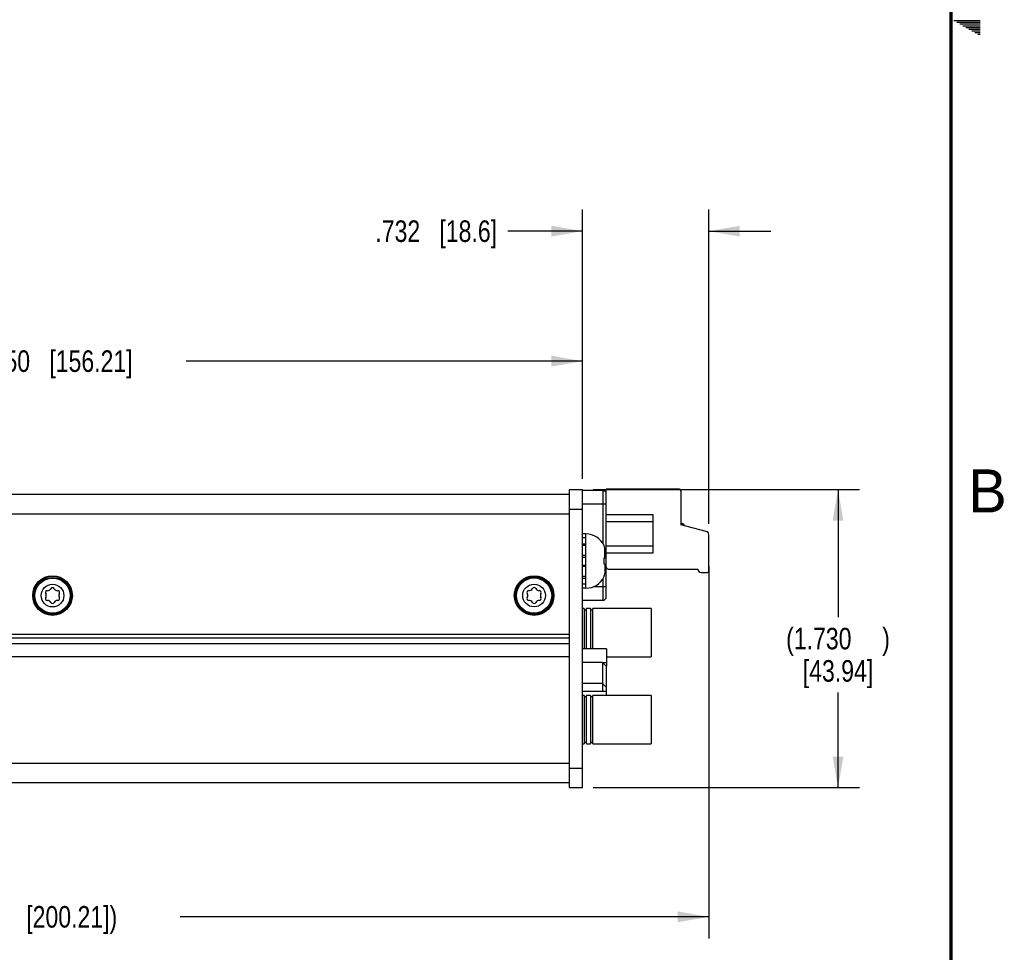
# Model space of a CAD drawing. Header units: inches. Extents: x 0 to 34, y 0 to 22.
# Tile 38 of 56: x 28.1 to 33.8, y 5.6 to 11. Entities that reach past the tile are written whole.
import ezdxf

# ---------------------------------------------------------------- set-up
doc = ezdxf.new("R2010")
doc.units = ezdxf.units.IN
doc.header["$LTSCALE"] = 1.87
doc.header["$MEASUREMENT"] = 0
doc.layers.get('0').update_dxf_attribs({"linetype": 'CONTINUOUS'})
doc.layers.add('COSMETIC', color=7, linetype='CONTINUOUS')
doc.layers.add('DIMENSIONS', color=7, linetype='CONTINUOUS')
doc.styles.get("Standard").update_dxf_attribs({"font": 'txt', "width": 0.8})
doc.styles.add('TEXTSTYLE_2', font='txt')
doc.dimstyles.new('DIMSTYLE_1', dxfattribs={"dimtxt": 0.125, "dimasz": 0.18, "dimexe": 0.125, "dimexo": 0.0625, "dimgap": 0.0625, "dimtad": 0, "dimtih": 1, "dimtoh": 1, "dimdec": 3, "dimzin": 4, "dimdsep": 46, "dimtxsty": 'STANDARD', "dimblk": '_FILLED', "dimblk1": '_FILLED', "dimblk2": '_FILLED', "dimcen": 0.09, "dimadec": 0, "dimazin": 0, "dimtp": 0.001, "dimtm": 0.001, "dimtfac": 1, "dimtdec": 3, "dimtofl": 0, "dimtmove": 0, "dimatfit": 3, "dimldrblk": '_FILLED', "dimfxl": 1, "dimtolj": 1, "dimtzin": 4, "dimarcsym": 0})

# ---------------------------------------------------------------- blocks, each defined once
blk = doc.blocks.new('_FILLED')
at = {"color": 0, "linetype": 'BYBLOCK'}
blk.add_solid([(0, 0), (-1, 0.174), (-1, -0.174)], dxfattribs=at)
blk = doc.blocks.new('*D0')
at = {"layer": 'DIMENSIONS', "color": 2, "linetype": 'CONTINUOUS'}
for p, q in [((25.2122, 8.3298), (25.2122, 9.1379)), ((31.3622, 8.3298), (31.3622, 9.1379)), ((25.2122, 9.0129), (27.5122, 9.0129)), ((31.3622, 9.0129), (29.0622, 9.0129))]:
    blk.add_line(p, q, dxfattribs=at)
at = {"layer": 'DIMENSIONS', "color": 2, "linetype": 'CONTINUOUS', "xscale": 0.18, "yscale": 0.18, "zscale": 0.18, "rotation": 180}
blk.add_blockref('_FILLED', (25.2122, 9.0129), dxfattribs=at)
at = {"layer": 'DIMENSIONS', "color": 2, "linetype": 'CONTINUOUS', "xscale": 0.18, "yscale": 0.18, "zscale": 0.18}
blk.add_blockref('_FILLED', (31.3622, 9.0129), dxfattribs=at)
at = {"layer": 'DIMENSIONS', "color": 2, "linetype": 'CONTINUOUS', "insert": (28.2872, 9.0754), "char_height": 0.125, "width": 1.425, "attachment_point": 2, "line_spacing_factor": 0.9}
blk.add_mtext('6.150{\\Ftxt.shx;\\W1.000000;\\H0.125000; }[156.21]', dxfattribs=at)
blk = doc.blocks.new('*D1')
at = {"layer": 'DIMENSIONS', "color": 2, "linetype": 'CONTINUOUS'}
for p, q in [((31.4247, 8.2673), (32.9695, 8.2673)), ((32.8445, 8.2673), (32.8445, 7.5273)), ((32.8445, 6.5373), (32.8445, 7.0898)), ((31.4247, 6.5373), (32.9695, 6.5373))]:
    blk.add_line(p, q, dxfattribs=at)
at = {"layer": 'DIMENSIONS', "color": 2, "linetype": 'CONTINUOUS', "xscale": 0.18, "yscale": 0.18, "zscale": 0.18}
for p, rotation in [((32.8445, 8.2673), 90), ((32.8445, 6.5373), 270)]:
    blk.add_blockref('_FILLED', p, dxfattribs=dict(at, rotation=rotation))
at = {"layer": 'DIMENSIONS', "color": 2, "linetype": 'CONTINUOUS', "insert": (32.8445, 7.4648), "char_height": 0.125, "width": 0.9, "attachment_point": 2, "line_spacing_factor": 0.9}
blk.add_mtext('(1.730{\\Ftxt.shx;\\W1.600000;\\H0.125000; })\\P[43.94]', dxfattribs=at)
blk = doc.blocks.new('*D48')
at = {"layer": 'DIMENSIONS', "color": 2, "linetype": 'CONTINUOUS'}
for p, q in [((31.3622, 8.3298), (31.3622, 9.8923)), ((32.0945, 8.0677), (32.0945, 9.8923)), ((31.3622, 9.7673), (30.9289, 9.7673)), ((32.0945, 9.7673), (32.4545, 9.7673))]:
    blk.add_line(p, q, dxfattribs=at)
at = {"layer": 'DIMENSIONS', "color": 2, "linetype": 'CONTINUOUS', "xscale": 0.18, "yscale": 0.18, "zscale": 0.18}
blk.add_blockref('_FILLED', (31.3622, 9.7673), dxfattribs=at)
at = {"layer": 'DIMENSIONS', "color": 2, "linetype": 'CONTINUOUS', "xscale": 0.18, "yscale": 0.18, "zscale": 0.18, "rotation": 180}
blk.add_blockref('_FILLED', (32.0945, 9.7673), dxfattribs=at)
at = {"layer": 'DIMENSIONS', "color": 2, "linetype": 'CONTINUOUS', "insert": (30.8664, 9.8298), "char_height": 0.125, "width": 1.125, "attachment_point": 3, "line_spacing_factor": 0.9}
blk.add_mtext('.732{\\Ftxt.shx;\\W1.000000;\\H0.125000; }[18.6]', dxfattribs=at)
blk = doc.blocks.new('*D49')
at = {"layer": 'DIMENSIONS', "color": 2, "linetype": 'CONTINUOUS'}
for p, q in [((32.0945, 7.8219), (32.0945, 5.6623)), ((24.2122, 6.9488), (24.2122, 5.6623)), ((24.2122, 5.7873), (27.2783, 5.7873)), ((32.0945, 5.7873), (29.0283, 5.7873))]:
    blk.add_line(p, q, dxfattribs=at)
at = {"layer": 'DIMENSIONS', "color": 2, "linetype": 'CONTINUOUS', "xscale": 0.18, "yscale": 0.18, "zscale": 0.18, "rotation": 180}
blk.add_blockref('_FILLED', (24.2122, 5.7873), dxfattribs=at)
at = {"layer": 'DIMENSIONS', "color": 2, "linetype": 'CONTINUOUS', "xscale": 0.18, "yscale": 0.18, "zscale": 0.18}
blk.add_blockref('_FILLED', (32.0945, 5.7873), dxfattribs=at)
at = {"layer": 'DIMENSIONS', "color": 2, "linetype": 'CONTINUOUS', "insert": (28.1533, 5.8498), "char_height": 0.125, "width": 1.625, "attachment_point": 2, "line_spacing_factor": 0.9}
blk.add_mtext('(7.882{\\Ftxt.shx;\\W1.000000;\\H0.125000; }[200.21])', dxfattribs=at)

msp = doc.modelspace()

# ---------------------------------------------------------------- linework, layer by layer
at = {"color": 2, "linetype": 'CONTINUOUS'}
for p, q in [((33.5173, 10.99), (33.6697, 10.99)), ((33.5347, 10.98), (33.6697, 10.98)), ((33.552, 10.97), (33.6697, 10.97)), ((33.5693, 10.96), (33.6697, 10.96)), ((33.5866, 10.95), (33.6697, 10.95)), ((33.6039, 10.94), (33.6697, 10.94)), ((33.6213, 10.93), (33.6697, 10.93)), ((33.6386, 10.92), (33.6697, 10.92)), ((33.6559, 10.91), (33.6697, 10.91))]:
    msp.add_line(p, q, dxfattribs=at)
at = {"color": 3, "linetype": 'CONTINUOUS'}
for p, q in [((31.2872, 8.2383), (25.2872, 8.2383)), ((31.2872, 8.1253), (25.2872, 8.1253)), ((25.2872, 7.4283), (31.2872, 7.4283)), ((31.2872, 7.4049), (25.2872, 7.4049)), ((31.2872, 7.3727), (25.2872, 7.3727)), ((31.2872, 7.2963), (25.2872, 7.2963)), ((25.2872, 6.6793), (31.2872, 6.6793)), ((25.2872, 6.5663), (31.2872, 6.5663))]:
    msp.add_line(p, q, dxfattribs=at)
at = {"color": 7, "linetype": 'CONTINUOUS'}
for p, q in [((31.2872, 8.2673), (31.3622, 8.2673)), ((31.2872, 6.5373), (31.2872, 8.2673)), ((31.3622, 6.5373), (31.3622, 8.2673)), ((31.2872, 8.1543), (31.3622, 8.1543)), ((31.9409, 8.0615), (31.9409, 8.0699)), ((31.9428, 8.061), (31.9427, 8.0699)), ((31.9525, 8.0584), (31.9525, 8.0604)), ((31.3819, 8.0106), (31.3622, 8.0106)), ((31.3819, 7.6941), (31.3819, 8.0106)), ((31.3819, 7.9867), (31.3622, 7.9867)), ((31.3622, 7.9523), (31.3819, 7.9523)), ((31.3819, 7.9418), (31.3622, 7.9418)), ((31.4871, 7.9402), (31.4871, 7.9421)), ((31.3819, 7.884), (31.3622, 7.884)), ((31.4923, 7.8711), (31.4923, 7.9263)), ((31.3622, 7.8759), (31.3819, 7.8759)), ((31.3622, 7.8288), (31.3819, 7.8288)), ((31.4871, 7.8706), (31.4979, 7.8718)), ((31.4871, 7.8341), (31.4871, 7.8706)), ((31.4979, 7.8329), (31.4871, 7.8341)), ((31.4923, 7.8335), (31.4923, 7.7784)), ((31.3819, 7.8206), (31.3622, 7.8206)), ((31.3819, 7.7628), (31.3622, 7.7628)), ((31.3622, 7.7524), (31.3819, 7.7524)), ((31.3819, 7.718), (31.3622, 7.718)), ((31.4871, 7.7626), (31.4871, 7.7644)), ((31.3819, 7.6941), (31.3622, 7.6941)), ((31.3718, 7.5765), (31.3622, 7.5765)), ((31.3718, 7.5765), (31.3718, 7.3424)), ((31.3718, 7.5695), (31.3858, 7.5695)), ((31.4082, 7.5765), (31.3858, 7.5765)), ((31.3858, 7.3424), (31.3858, 7.5765)), ((31.4082, 7.5765), (31.4082, 7.3424)), ((31.4082, 7.5695), (31.4223, 7.5695)), ((31.7596, 7.5765), (31.4223, 7.5765)), ((31.4223, 7.3424), (31.4223, 7.5765)), ((31.7596, 7.5765), (31.7596, 7.2962)), ((31.5008, 7.3424), (31.3622, 7.3424)), ((31.5008, 7.3424), (31.5008, 7.2425)), ((31.4772, 7.2642), (31.3622, 7.2642)), ((31.4772, 7.2642), (31.5008, 7.2406)), ((31.4772, 7.2642), (31.4772, 7.0949)), ((31.4782, 7.2632), (31.5008, 7.2632)), ((31.5008, 7.2962), (31.7596, 7.2962)), ((31.4988, 7.2425), (31.5008, 7.2425)), ((31.5008, 7.0725), (31.5008, 7.2406)), ((31.4772, 7.1422), (31.3622, 7.1422)), ((31.4772, 7.1422), (31.5008, 7.1185)), ((31.5008, 7.0949), (31.3622, 7.0949)), ((31.3718, 7.0725), (31.3622, 7.0725)), ((31.3718, 7.0725), (31.3718, 6.7922)), ((31.3718, 7.0655), (31.3858, 7.0655)), ((31.4082, 7.0725), (31.3858, 7.0725)), ((31.3858, 6.7922), (31.3858, 7.0725)), ((31.4082, 7.0725), (31.4082, 6.7922)), ((31.4082, 7.0655), (31.4223, 7.0655)), ((31.7596, 7.0725), (31.4223, 7.0725)), ((31.4223, 6.7922), (31.4223, 7.0725)), ((31.7596, 7.0725), (31.7596, 6.7922)), ((31.3858, 6.7992), (31.3718, 6.7992)), ((31.4223, 6.7992), (31.4082, 6.7992)), ((31.3622, 6.7922), (31.3718, 6.7922)), ((31.3858, 6.7922), (31.4082, 6.7922)), ((31.4223, 6.7922), (31.7596, 6.7922)), ((31.2872, 6.6503), (31.3622, 6.6503)), ((31.2872, 6.5373), (31.3622, 6.5373))]:
    msp.add_line(p, q, dxfattribs=at)
at = {"color": 6, "linetype": 'CONTINUOUS'}
for p, q in [((31.4803, 8.2624), (31.3622, 8.2624)), ((31.4803, 8.2624), (31.4803, 7.9548)), ((31.9212, 8.2703), (31.5, 8.2703)), ((31.5, 7.8847), (31.5, 8.2703)), ((31.933, 8.2585), (31.933, 8.0636)), ((31.3622, 8.1837), (31.5, 8.1837)), ((31.7716, 8.1207), (31.5, 8.1207)), ((31.7716, 7.9002), (31.7716, 8.1207)), ((31.5, 8.0813), (31.7716, 8.0813)), ((31.9409, 8.0701), (31.933, 8.0701)), ((32.0799, 8.0242), (31.933, 8.0636)), ((31.9409, 8.0701), (31.9409, 8.0699)), ((32.0945, 7.7939), (32.0945, 8.0052)), ((31.7716, 7.9396), (31.5, 7.9396)), ((31.5, 7.9002), (31.7716, 7.9002)), ((31.5, 7.8215), (31.5, 7.8832)), ((31.5, 7.6443), (31.5, 7.82)), ((31.5118, 7.8057), (32.0315, 7.8057)), ((32.0511, 7.786), (32.0866, 7.786)), ((31.4803, 7.7499), (31.4803, 7.6246)), ((31.5, 7.7033), (31.4252, 7.7033)), ((31.3622, 7.6246), (31.4803, 7.6246))]:
    msp.add_line(p, q, dxfattribs=at)
at = {"color": 7, "linetype": 'CONTINUOUS', "const_width": 0.02}
msp.add_lwpolyline([(33.5, 0.5), (33.5, 21.5)], dxfattribs=at)
at = {"color": 3, "linetype": 'CONTINUOUS'}
for centre in [(28.2872, 7.6523), (31.0812, 7.6523)]:
    msp.add_circle(centre, 0.115, dxfattribs=at)
at = {"color": 7, "linetype": 'CONTINUOUS'}
for centre, radius in [((28.2872, 7.6519), 0.106), ((28.2872, 7.6519), 0.102), ((28.2872, 7.6519), 0.066), ((31.0812, 7.6523), 0.106), ((31.0812, 7.6523), 0.102), ((31.0812, 7.6523), 0.066)]:
    msp.add_circle(centre, radius, dxfattribs=at)
at = {"color": 6, "linetype": 'CONTINUOUS'}
for centre, radius, start, end in [((31.4803, 8.2427), 0.0197, 0, 90), ((31.9212, 8.2585), 0.0118, 0, 90), ((31.9409, 8.0583), 0.0118, 0, 92.2863), ((31.9409, 8.0582), 0.0118, 12.075, 12.5878), ((32.0748, 8.0052), 0.0197, 0, 75), ((31.5118, 7.8175), 0.0118, 180, 270), ((32.0511, 7.8057), 0.0197, 180, 270), ((32.0866, 7.7939), 0.00787, 270, 360), ((31.4803, 7.6443), 0.0197, 270, 360)]:
    msp.add_arc(centre, radius, start, end, dxfattribs=at)
at = {"color": 7, "linetype": 'CONTINUOUS'}
for centre, radius, start, end in [((31.9409, 8.0582), 0.0118, 0.1308, 12.075), ((31.3819, 7.8941), 0.1157, 24.4946, 90), ((31.3774, 7.8918), 0.1199, 16.7057, 23.8165), ((31.246, 7.8523), 0.2571, 11.5959, 16.7092), ((31.2461, 7.8524), 0.257, 13.8932, 14.7919), ((31.246, 7.8524), 0.2571, 11.595, 13.0903), ((31.3099, 7.8739), 0.1904, 2.9669, 9.1137), ((31.3774, 7.8129), 0.1199, 336.1835, 343.2943), ((31.246, 7.8523), 0.2571, 343.2908, 348.4041), ((31.2461, 7.8523), 0.257, 345.2081, 346.1068), ((31.246, 7.8523), 0.2571, 346.9097, 348.405), ((31.3102, 7.8308), 0.1901, 350.882, 357.0374), ((31.3819, 7.8105), 0.1157, 270, 335.5054), ((28.2569, 7.6694), 0.011, 87.9741, 212.0259), ((28.2289, 7.6519), 0.022, 327.9741, 32.0259), ((28.258, 7.7024), 0.022, 267.9741, 332.0259), ((28.2872, 7.6869), 0.011, 27.9741, 152.0259), ((28.3163, 7.7024), 0.022, 207.9741, 272.0259), ((28.3175, 7.6694), 0.011, 327.9741, 92.0259), ((28.3455, 7.6519), 0.022, 147.9741, 212.0259), ((31.0509, 7.6698), 0.011, 87.9741, 212.0259), ((31.0229, 7.6523), 0.022, 327.9741, 32.0259), ((31.052, 7.7028), 0.022, 267.9741, 332.0259), ((31.0812, 7.6873), 0.011, 27.9741, 152.0259), ((31.1103, 7.7028), 0.022, 207.9741, 272.0259), ((31.1115, 7.6698), 0.011, 327.9741, 92.0259), ((31.1395, 7.6523), 0.022, 147.9741, 212.0259), ((28.2569, 7.6344), 0.011, 147.9741, 272.0259), ((28.258, 7.6014), 0.022, 27.9741, 92.0259), ((28.2872, 7.6169), 0.011, 207.9741, 332.0259), ((28.3163, 7.6014), 0.022, 87.9741, 152.0259), ((28.3175, 7.6344), 0.011, 267.9741, 32.0259), ((31.0509, 7.6348), 0.011, 147.9741, 272.0259), ((31.052, 7.6019), 0.022, 27.9741, 92.0259), ((31.0812, 7.6173), 0.011, 207.9741, 332.0259), ((31.1103, 7.6019), 0.022, 87.9741, 152.0259), ((31.1115, 7.6348), 0.011, 267.9741, 32.0259)]:
    msp.add_arc(centre, radius, start, end, dxfattribs=at)
for points, knots in [([(31.4979, 7.8718), (31.4981, 7.8727), (31.4991, 7.8767), (31.4998, 7.8807), (31.5, 7.8837)], [0, 0, 0, 0, 0.253969, 1, 1, 1, 1]), ([(31.5, 7.8209), (31.4999, 7.8219), (31.4995, 7.826), (31.4987, 7.83), (31.4979, 7.8329)], [0, 0, 0, 0, 0.246609, 1, 1, 1, 1])]:
    msp.add_open_spline(points, degree=3, knots=knots, dxfattribs=at)
at = {"layer": 'COSMETIC', "color": 7, "linetype": 'CONTINUOUS'}
for centre in [(28.2872, 7.6519), (31.0812, 7.6523)]:
    msp.add_circle(centre, 0.1125, dxfattribs=at)

# ---------------------------------------------------------------- texts
at = {"color": 2, "linetype": 'CONTINUOUS', "insert": (33.6006, 8.3845), "char_height": 0.25, "width": 0.25, "attachment_point": 1, "line_spacing_factor": 0.9, "style": 'TEXTSTYLE_2'}
msp.add_mtext('B', dxfattribs=at)

# ---------------------------------------------------------------- dimensions: what is measured, and where the dimension line sits
at = {"layer": 'DIMENSIONS', "color": 2, "linetype": 'CONTINUOUS'}
for base, p1, p2, picture, middle in [((31.3622, 9.7673), (32.0945, 8.0052), (31.3622, 8.2673), '*D48', (30.3039, 9.7673)), ((25.2122, 9.0129), (31.3622, 8.2673), (25.2122, 8.2673), '*D0', (28.2872, 9.0129))]:
    dim = msp.add_linear_dim(base=base, p1=p1, p2=p2, angle=180, dimstyle='DIMSTYLE_1', dxfattribs=at)
    dim.commit()
    dim.dimension.update_dxf_attribs({"geometry": picture, "text_midpoint": middle, "dimtype": 160})
dim = msp.add_linear_dim(base=(32.8445, 6.5373), p1=(31.3622, 8.2673), p2=(31.3622, 6.5373), angle=270, text='(<>)', dimstyle='DIMSTYLE_1', dxfattribs=at)
dim.commit()
dim.dimension.update_dxf_attribs({"geometry": '*D1', "text_midpoint": (32.8445, 7.3086), "dimtype": 160})
dim = msp.add_linear_dim(base=(32.0945, 5.7873), p1=(24.2122, 7.0113), p2=(32.0945, 7.8844), text='(<>)', dimstyle='DIMSTYLE_1', dxfattribs=at)
dim.commit()
dim.dimension.update_dxf_attribs({"geometry": '*D49', "text_midpoint": (28.1533, 5.7873), "dimtype": 160})

doc.saveas('drawing.dxf')
